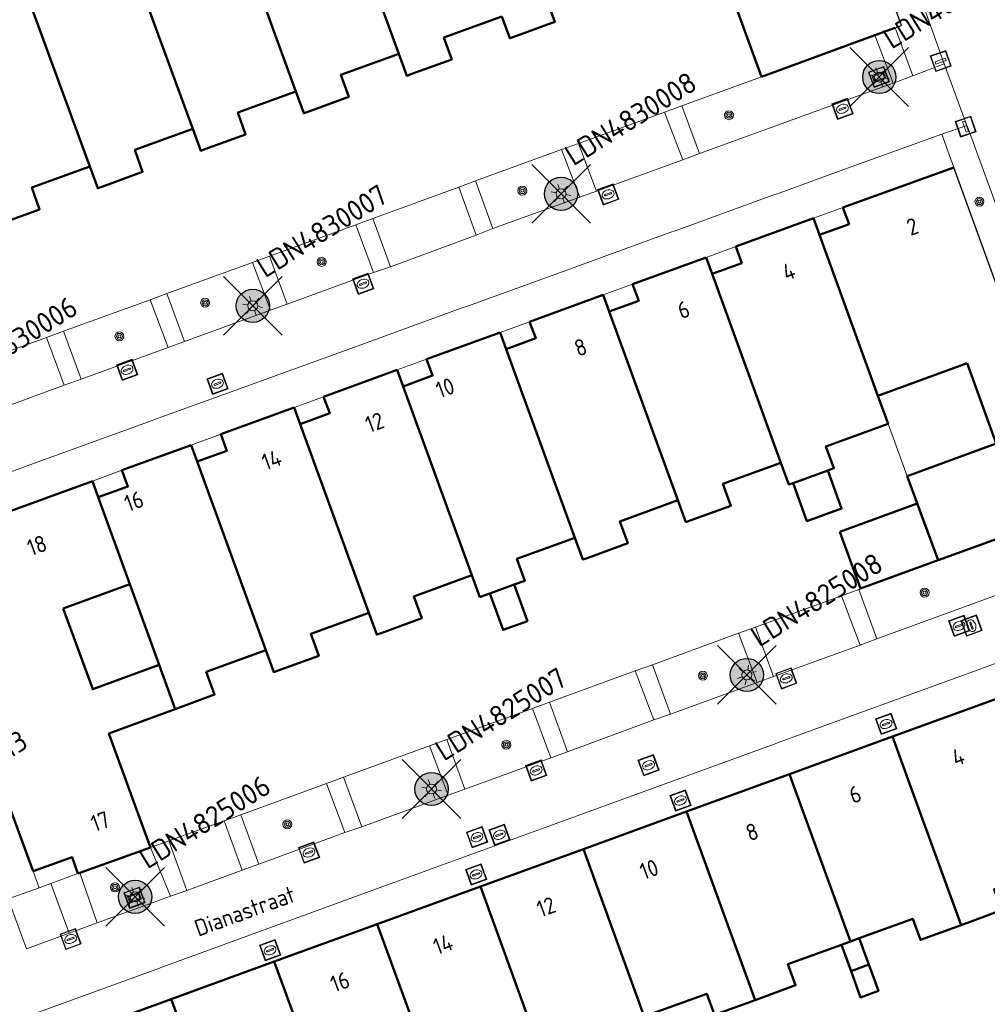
# Model space of a CAD drawing. Header units: metres. Extents: x 94279 to 96109, y 461866 to 463040.
# Tile 66 of 175: x 95105 to 95163, y 462487 to 462546. Entities that reach past the tile are written whole.
import ezdxf
from ezdxf.enums import TextEntityAlignment as Align

# ---------------------------------------------------------------- set-up
doc = ezdxf.new("R2010")
doc.units = ezdxf.units.M
doc.layers.get('0').update_dxf_attribs({"linetype": 'CONTINUOUS'})
for name, color, linetype, lineweight in [('B_BEBOUWINGSGRENS_0', 132, 'CONTINUOUS', 50), ('B_LUIFEL_1', 132, 'CONTINUOUS', 50), ('B_TUSSENMUUR_0', 132, 'CONTINUOUS', 50), ('G_GRENS_ALGEMEEN_0', 251, 'CONTINUOUS', 13), ('Q_BOOM_0', 251, 'CONTINUOUS', 13), ('Q_BRANDKRAAN_0', 251, 'CONTINUOUS', 13), ('Q_INSPECTIE_OF_RIOOLPUT_0', 251, 'CONTINUOUS', 13), ('Q_KOLK_0', 251, 'CONTINUOUS', 13), ('Q_LICHTMAST_0', 251, 'CONTINUOUS', 13), ('Q_STRAATNAAMBORD_0', 251, 'CONTINUOUS', 13), ('Q_VERKEERSBORDPAAL_0', 251, 'CONTINUOUS', 13), ('Q_WATERLEIDINGPUT_0', 251, 'CONTINUOUS', 13), ('T_CULTUURGRENS_0', 251, 'CONTINUOUS', 13), ('T_HEK_0', 251, 'CONTINUOUS', 13), ('T_MUUR_30CM_0', 251, 'CONTINUOUS', 13), ('V_WEGGRENS_0', 251, 'CONTINUOUS', 13), ('Z_GBKN_HUISNUMMER_0', 251, 'CONTINUOUS', 13), ('Z_STRAATNAAM_0', 251, 'CONTINUOUS', 13)]:
    doc.layers.add(name, color=color, linetype=linetype, lineweight=lineweight)
for name, color, linetype in [('Haag_0', 251, 'CONTINUOUS'), ('N-WE-ARMATUUR-PRUNUS_C_OPZET_4M-G', 200, 'CONTINUOUS'), ('N-WE-LICHTMAST_VERVANGEN-G', 7, 'CONTINUOUS')]:
    doc.layers.add(name, color=color, linetype=linetype)
doc.styles.add('NLCS-ISO-M500-T25', font='NLCS-ISO.ttf', dxfattribs={"height": 1.25})
doc.styles.get("Standard").update_dxf_attribs({"font": 'isocp.shx'})

# ---------------------------------------------------------------- blocks, each defined once
blk = doc.blocks.new('Q_LICHTMAST')
for points in [[(0, 0.3), (0, 0.6)], [(-0.26, 0.15), (-0.52, 0.3)], [(0.26, 0.15), (0.52, 0.3)], [(-0.26, -0.15), (-0.52, -0.3)], [(0, -0.3), (0, -0.6)], [(0.26, -0.15), (0.52, -0.3)]]:
    blk.add_lwpolyline(points)
blk.add_circle((0, 0), 0.3)
blk = doc.blocks.new('Q_VERKEERSBORDPAAL')
for points in [[(-0.5, 0.5), (0.5, 0.5), (0.5, -0.5), (-0.5, -0.5)], [(-0.08, 0.333), (0.071, 0.333), (0.071, -0.329), (-0.08, -0.329)]]:
    blk.add_lwpolyline(points, close=True)
blk.add_lwpolyline([(-0.442, 0.464), (0.438, 0.464, -0.414214), (0.459, 0.442), (0.459, -0.437, -0.414214), (0.438, -0.459), (-0.442, -0.459, -0.414214), (-0.463, -0.437), (-0.463, 0.442), (-0.463, 0.444), (-0.463, 0.446), (-0.463, 0.448), (-0.462, 0.45), (-0.461, 0.451), (-0.46, 0.453), (-0.459, 0.455), (-0.458, 0.456), (-0.457, 0.457), (-0.456, 0.459), (-0.454, 0.46), (-0.453, 0.461), (-0.451, 0.462), (-0.449, 0.462), (-0.447, 0.463), (-0.446, 0.463), (-0.444, 0.464), (-0.442, 0.464)], format="xyb")
blk = doc.blocks.new('Q_KOLK')
blk.add_lwpolyline([(-0.5, 0.5), (0.5, 0.5), (0.5, -0.5), (-0.5, -0.5)], close=True)
for points in [[(-0.442, 0.464), (0.438, 0.464, -0.414214), (0.459, 0.442), (0.459, -0.437, -0.414214), (0.438, -0.459), (-0.442, -0.459, -0.414214), (-0.463, -0.437), (-0.463, 0.442, -0.414214), (-0.442, 0.464)], [(-0.345, 0.105, 0.380426), (-0.276, -0.18)], [(-0.008, 0.266, 0.240218), (-0.345, 0.105)], [(-0.194, 0.045, 0.853344), (-0.194, -0.032)], [(0.331, 0.111, 0.240191), (-0.008, 0.266)], [(0.185, -0.032, 0.849746), (0.185, 0.045)], [(0.267, -0.176, 0.380426), (0.331, 0.111)], [(-0.276, -0.18, 0.148452), (0.012, -0.257)], [(0.012, -0.257, 0.131742), (0.267, -0.176)]]:
    blk.add_lwpolyline(points, format="xyb")
for points in [[(-0.194, 0.045), (0.185, 0.045)], [(0.185, -0.032), (-0.194, -0.032)]]:
    blk.add_lwpolyline(points)
blk = doc.blocks.new('Q_BRANDKRAAN')
blk.add_lwpolyline([(-0.5, 0.5), (0.5, 0.5), (0.5, -0.5), (-0.5, -0.5)], close=True)
for points in [[(-0.442, 0.464), (0.438, 0.464, -0.414214), (0.459, 0.442), (0.459, -0.437, -0.414214), (0.438, -0.459), (-0.442, -0.459, -0.414214), (-0.463, -0.437), (-0.463, 0.442), (-0.463, 0.444), (-0.463, 0.446), (-0.463, 0.448), (-0.462, 0.45), (-0.461, 0.451), (-0.46, 0.453), (-0.459, 0.455), (-0.458, 0.456), (-0.457, 0.457), (-0.456, 0.459), (-0.454, 0.46), (-0.453, 0.461), (-0.451, 0.462), (-0.449, 0.462), (-0.447, 0.463), (-0.446, 0.463), (-0.444, 0.464), (-0.442, 0.464)], [(-0.345, 0.105, 0.380426), (-0.276, -0.18)], [(-0.008, 0.266, 0.240218), (-0.345, 0.105)], [(-0.194, 0.045, 0.853344), (-0.194, -0.032)], [(0.331, 0.111, 0.240191), (-0.008, 0.266)], [(0.185, -0.032, 0.849746), (0.185, 0.045)], [(0.267, -0.176, 0.380426), (0.331, 0.111)], [(-0.276, -0.18, 0.148452), (0.012, -0.257)], [(0.012, -0.257, 0.131742), (0.267, -0.176)]]:
    blk.add_lwpolyline(points, format="xyb")
for points in [[(-0.194, 0.045), (0.185, 0.045)], [(0.185, -0.032), (-0.194, -0.032)]]:
    blk.add_lwpolyline(points)
blk = doc.blocks.new('Q_WATERLEIDINGPUT')
blk.add_lwpolyline([(-0.5, 0.5), (0.5, 0.5), (0.5, -0.5), (-0.5, -0.5)], close=True)
for points in [[(-0.442, 0.464), (0.438, 0.464, -0.414214), (0.459, 0.442), (0.459, -0.437, -0.414214), (0.438, -0.459), (-0.442, -0.459, -0.414214), (-0.463, -0.437), (-0.463, 0.442), (-0.463, 0.444), (-0.463, 0.446), (-0.463, 0.448), (-0.462, 0.45), (-0.461, 0.451), (-0.46, 0.453), (-0.459, 0.455), (-0.458, 0.456), (-0.457, 0.457), (-0.456, 0.459), (-0.454, 0.46), (-0.453, 0.461), (-0.451, 0.462), (-0.449, 0.462), (-0.447, 0.463), (-0.446, 0.463), (-0.444, 0.464), (-0.442, 0.464)], [(-0.345, 0.105, 0.380426), (-0.276, -0.18)], [(-0.008, 0.266, 0.240218), (-0.345, 0.105)], [(-0.194, 0.045, 0.853344), (-0.194, -0.032)], [(0.331, 0.111, 0.240191), (-0.008, 0.266)], [(0.185, -0.032, 0.849746), (0.185, 0.045)], [(0.267, -0.176, 0.380426), (0.331, 0.111)], [(-0.276, -0.18, 0.148452), (0.012, -0.257)], [(0.012, -0.257, 0.131742), (0.267, -0.176)]]:
    blk.add_lwpolyline(points, format="xyb")
for points in [[(-0.194, 0.045), (0.185, 0.045)], [(0.185, -0.032), (-0.194, -0.032)]]:
    blk.add_lwpolyline(points)
blk = doc.blocks.new('Q_INSPECTIE_OF_RIOOLPUT')
blk.add_lwpolyline([(-0.5, 0.5), (0.5, 0.5), (0.5, -0.5), (-0.5, -0.5)], close=True)
for points in [[(-0.442, 0.464), (0.438, 0.464, -0.414214), (0.459, 0.442), (0.459, -0.437, -0.414214), (0.438, -0.459), (-0.442, -0.459, -0.414214), (-0.463, -0.437), (-0.463, 0.442), (-0.463, 0.444), (-0.463, 0.446), (-0.463, 0.448), (-0.462, 0.45), (-0.461, 0.451), (-0.46, 0.453), (-0.459, 0.455), (-0.458, 0.456), (-0.457, 0.457), (-0.456, 0.459), (-0.454, 0.46), (-0.453, 0.461), (-0.451, 0.462), (-0.449, 0.462), (-0.447, 0.463), (-0.446, 0.463), (-0.444, 0.464), (-0.442, 0.464)], [(-0.345, 0.105, 0.380426), (-0.276, -0.18)], [(-0.008, 0.266, 0.240218), (-0.345, 0.105)], [(-0.194, 0.045, 0.853344), (-0.194, -0.032)], [(0.331, 0.111, 0.240191), (-0.008, 0.266)], [(0.185, -0.032, 0.849746), (0.185, 0.045)], [(0.267, -0.176, 0.380426), (0.331, 0.111)], [(-0.276, -0.18, 0.148452), (0.012, -0.257)], [(0.012, -0.257, 0.131742), (0.267, -0.176)]]:
    blk.add_lwpolyline(points, format="xyb")
for points in [[(-0.194, 0.045), (0.185, 0.045)], [(0.185, -0.032), (-0.194, -0.032)]]:
    blk.add_lwpolyline(points)
blk = doc.blocks.new('Q_STRAATNAAMBORD')
for points in [[(-0.5, 0.5), (0.5, 0.5), (0.5, -0.5), (-0.5, -0.5)], [(-0.369, 0.22), (0.358, 0.22), (0.358, -0.214), (-0.369, -0.214)]]:
    blk.add_lwpolyline(points, close=True)
for points in [[(-0.442, 0.464), (0.438, 0.464, -0.414214), (0.459, 0.442), (0.459, -0.437, -0.414214), (0.438, -0.459), (-0.442, -0.459, -0.414214), (-0.463, -0.437), (-0.463, 0.442), (-0.463, 0.444), (-0.463, 0.446), (-0.463, 0.448), (-0.462, 0.45), (-0.461, 0.451), (-0.46, 0.453), (-0.459, 0.455), (-0.458, 0.456), (-0.457, 0.457), (-0.456, 0.459), (-0.454, 0.46), (-0.453, 0.461), (-0.451, 0.462), (-0.449, 0.462), (-0.447, 0.463), (-0.446, 0.463), (-0.444, 0.464), (-0.442, 0.464)], [(-0.287, 0.16), (0.281, 0.16, -0.414214), (0.303, 0.139), (0.303, -0.134, -0.414214), (0.281, -0.156), (-0.287, -0.156, -0.414214), (-0.308, -0.134), (-0.308, 0.139), (-0.308, 0.14), (-0.308, 0.142), (-0.307, 0.144), (-0.307, 0.146), (-0.306, 0.148), (-0.305, 0.149), (-0.304, 0.151), (-0.303, 0.152), (-0.302, 0.154), (-0.3, 0.155), (-0.299, 0.156), (-0.297, 0.157), (-0.296, 0.158), (-0.294, 0.159), (-0.292, 0.159), (-0.29, 0.16), (-0.288, 0.16), (-0.287, 0.16)]]:
    blk.add_lwpolyline(points, format="xyb")
blk = doc.blocks.new('Q_BOOM')
for radius in [0.27, 0.18, 0.09]:
    blk.add_circle((0, 0), radius)
blk = doc.blocks.new('LM')
at = {"linetype": 'ByBlock'}
h = blk.add_hatch(color=256, dxfattribs=at)
h.dxf.hatch_style = 1
edge = h.paths.add_edge_path()
edge.add_arc((0, 0), 1, 0, 360)
blk.add_circle((0, 0), 1, dxfattribs=at)
blk = doc.blocks.new('ACMAP_ANN_TEMPLATE_LM')
at = {"color": 0, "style": 'NLCS-ISO-M500-T25'}
blk.add_attdef('LM-NUMMER', (1.5, 1), '', height=1.25, dxfattribs=at)

msp = doc.modelspace()

# ---------------------------------------------------------------- linework, layer by layer
at = {"layer": 'B_BEBOUWINGSGRENS_0'}
for p, q in [((95147.596, 462547.624), (95149.442, 462542.548)), ((95149.442, 462542.548), (95156.278, 462545.046)), ((95156.278, 462545.046), (95157.503, 462545.494)), ((95161.023, 462537.082), (95154.35, 462534.671)), ((95152.57, 462534.023), (95147.893, 462532.318)), ((95152.934, 462533.024), (95152.57, 462534.023)), ((95146.113, 462531.67), (95141.688, 462530.059)), ((95146.476, 462530.674), (95146.113, 462531.67)), ((95139.909, 462529.41), (95135.489, 462527.799)), ((95140.274, 462528.409), (95139.909, 462529.41)), ((95133.71, 462527.151), (95129.286, 462525.54)), ((95134.074, 462526.152), (95133.71, 462527.151)), ((95127.506, 462524.891), (95123.087, 462523.279)), ((95127.867, 462523.902), (95127.506, 462524.891)), ((95156.457, 462523.342), (95161.819, 462525.293)), ((95157.072, 462521.652), (95156.457, 462523.342)), ((95121.307, 462522.631), (95116.887, 462521.021)), ((95121.67, 462521.636), (95121.307, 462522.631)), ((95115.107, 462520.373), (95110.941, 462518.856)), ((95115.469, 462519.38), (95115.107, 462520.373)), ((95151.349, 462518.079), (95153.439, 462518.84)), ((95158.223, 462518.502), (95160.075, 462513.433)), ((95109.162, 462518.207), (95100.785, 462515.155)), ((95109.52, 462517.224), (95109.162, 462518.207)), ((95160.075, 462513.433), (95166.926, 462515.922)), ((95107.413, 462510.531), (95111.422, 462511.996)), ((95111.422, 462511.996), (95113.192, 462507.131)), ((95133.086, 462511.432), (95134.56, 462511.969)), ((95163.531, 462505.077), (95157.329, 462502.82)), ((95157.329, 462502.82), (95151.127, 462500.563)), ((95151.127, 462500.563), (95144.925, 462498.306)), ((95103.822, 462499.566), (95105.597, 462494.711)), ((95144.925, 462498.306), (95138.723, 462496.049)), ((95108.41, 462494.618), (95112.667, 462496.149)), ((95138.723, 462496.049), (95132.521, 462493.792)), ((95108.293, 462494.576), (95108.41, 462494.618)), ((95132.521, 462493.792), (95126.318, 462491.535)), ((95126.318, 462491.535), (95120.116, 462489.278)), ((95154.259, 462490.29), (95154.795, 462490.485)), ((95154.795, 462490.485), (95155.33, 462490.68)), ((95155.907, 462489.096), (95155.33, 462490.68)), ((95154.259, 462490.29), (95154.836, 462488.707)), ((95120.116, 462489.278), (95113.914, 462487.021)), ((95113.914, 462487.021), (95107.712, 462484.764))]:
    msp.add_line(p, q, dxfattribs=at)
for points in [[(95133.812, 462546.176), (95134.291, 462544.86), (95134.545, 462544.952), (95136.997, 462545.845), (95136.532, 462547.165), (95140.014, 462548.433)], [(95127.61, 462543.918), (95128.089, 462542.603), (95128.343, 462542.695), (95130.795, 462543.588), (95130.33, 462544.908), (95133.812, 462546.176)], [(95121.408, 462541.661), (95121.887, 462540.345), (95122.141, 462540.438), (95124.593, 462541.33), (95124.128, 462542.651), (95127.61, 462543.918)], [(95115.206, 462539.404), (95115.685, 462538.088), (95115.939, 462538.18), (95118.391, 462539.073), (95117.926, 462540.393), (95121.408, 462541.661)], [(95109.004, 462537.146), (95109.483, 462535.831), (95109.737, 462535.923), (95112.189, 462536.816), (95111.724, 462538.136), (95115.206, 462539.404)], [(95102.802, 462534.889), (95103.281, 462533.573), (95103.535, 462533.666), (95105.987, 462534.558), (95105.522, 462535.879), (95109.004, 462537.146)], [(95154.35, 462534.671), (95154.714, 462533.672), (95152.934, 462533.024)], [(95147.893, 462532.318), (95148.256, 462531.322), (95146.476, 462530.674)], [(95141.688, 462530.059), (95142.053, 462529.057), (95140.274, 462528.409)], [(95135.489, 462527.799), (95135.854, 462526.8), (95134.074, 462526.152)], [(95129.286, 462525.54), (95129.647, 462524.55), (95127.867, 462523.902)], [(95161.819, 462525.293), (95163.579, 462520.459), (95158.223, 462518.502)], [(95123.087, 462523.279), (95123.449, 462522.284), (95121.67, 462521.636)], [(95153.439, 462518.84), (95153.802, 462518.972), (95153.323, 462520.288), (95157.072, 462521.652)], [(95116.887, 462521.021), (95117.248, 462520.028), (95115.469, 462519.38)], [(95110.941, 462518.856), (95111.3, 462517.872), (95109.52, 462517.224)], [(95144.415, 462517.045), (95144.894, 462515.73), (95145.147, 462515.822), (95147.6, 462516.715), (95147.121, 462518.03), (95150.617, 462519.303)], [(95150.617, 462519.303), (95151.096, 462517.987), (95151.349, 462518.079)], [(95138.213, 462514.788), (95138.692, 462513.472), (95138.945, 462513.565), (95141.398, 462514.457), (95140.919, 462515.773), (95144.415, 462517.045)], [(95134.56, 462511.969), (95135.196, 462512.2), (95134.717, 462513.516), (95138.213, 462514.788)], [(95125.809, 462510.273), (95126.288, 462508.958), (95126.541, 462509.05), (95128.994, 462509.943), (95128.515, 462511.258), (95132.011, 462512.531)], [(95132.011, 462512.531), (95132.49, 462511.215), (95132.743, 462511.307), (95133.086, 462511.432)], [(95113.192, 462507.131), (95109.189, 462505.669), (95107.413, 462510.531)], [(95119.607, 462508.016), (95120.086, 462506.7), (95120.339, 462506.793), (95122.792, 462507.685), (95122.313, 462509.001), (95125.809, 462510.273)], [(95114.157, 462504.48), (95116.518, 462505.348), (95116.022, 462506.711), (95119.607, 462508.016)], [(95112.667, 462496.149), (95111.809, 462498.496), (95110.16, 462503.011), (95114.157, 462504.48)], [(95105.597, 462494.711), (95107.938, 462495.564), (95108.293, 462494.576)], [(95161.459, 462491.474), (95163.902, 462492.363), (95163.444, 462493.633), (95166.663, 462494.804)], [(95155.33, 462490.68), (95158.554, 462491.853), (95159.015, 462490.584), (95161.459, 462491.474)], [(95149.055, 462486.959), (95151.498, 462487.849), (95151.036, 462489.117), (95154.259, 462490.29)], [(95154.836, 462488.707), (95155.412, 462487.123), (95156.483, 462487.513), (95155.907, 462489.096)], [(95142.926, 462486.166), (95146.15, 462487.338), (95146.612, 462486.07), (95149.055, 462486.959)]]:
    msp.add_lwpolyline(points, dxfattribs=at)
at = {"layer": 'B_LUIFEL_1'}
for p, q in [((95153.439, 462518.84), (95151.349, 462518.079)), ((95153.439, 462518.84), (95153.439, 462518.84)), ((95135.359, 462509.775), (95134.56, 462511.969))]:
    msp.add_line(p, q, dxfattribs=at)
for points in [[(95151.349, 462518.079), (95152.182, 462515.791), (95154.272, 462516.55), (95153.439, 462518.84)], [(95160.075, 462513.433), (95158.826, 462516.851), (95154.159, 462515.146)], [(95154.159, 462515.146), (95155.408, 462511.728), (95160.075, 462513.433)], [(95134.56, 462511.969), (95134.56, 462511.969), (95133.086, 462511.432), (95133.086, 462511.432)], [(95133.086, 462511.432), (95133.885, 462509.238), (95135.359, 462509.775)]]:
    msp.add_lwpolyline(points, dxfattribs=at)
at = {"layer": 'B_TUSSENMUUR_0'}
for p, q in [((95127.61, 462543.918), (95123.459, 462555.287)), ((95121.408, 462541.661), (95117.257, 462553.029)), ((95111.056, 462550.768), (95115.206, 462539.404)), ((95104.853, 462548.514), (95109.004, 462537.146)), ((95156.457, 462523.342), (95152.934, 462533.024)), ((95150.617, 462519.303), (95146.476, 462530.674)), ((95144.415, 462517.045), (95140.274, 462528.409)), ((95138.213, 462514.788), (95134.074, 462526.152)), ((95132.011, 462512.531), (95127.867, 462523.902)), ((95121.67, 462521.636), (95125.809, 462510.273)), ((95119.607, 462508.016), (95115.469, 462519.38)), ((95111.422, 462511.996), (95109.52, 462517.224)), ((95114.157, 462504.48), (95113.192, 462507.131)), ((95158.356, 462500), (95157.329, 462502.82)), ((95151.332, 462500), (95151.127, 462500.563)), ((95154.795, 462490.485), (95151.332, 462500)), ((95161.459, 462491.474), (95158.356, 462500)), ((95144.925, 462498.306), (95149.055, 462486.959)), ((95142.391, 462485.972), (95138.723, 462496.049)), ((95136.651, 462482.444), (95132.521, 462493.792)), ((95129.986, 462481.457), (95126.318, 462491.535)), ((95124.246, 462477.933), (95120.116, 462489.278)), ((95154.836, 462488.707), (95155.907, 462489.096)), ((95117.582, 462476.943), (95113.914, 462487.021))]:
    msp.add_line(p, q, dxfattribs=at)
at = {"layer": 'G_GRENS_ALGEMEEN_0'}
for p, q in [((95157.38, 462542.157), (95156.278, 462545.046)), ((95152.57, 462534.023), (95154.35, 462534.671)), ((95146.113, 462531.67), (95147.893, 462532.318)), ((95139.909, 462529.41), (95141.688, 462530.059)), ((95133.71, 462527.151), (95135.489, 462527.799)), ((95127.506, 462524.891), (95129.286, 462525.54)), ((95121.307, 462522.631), (95123.087, 462523.279)), ((95115.107, 462520.373), (95116.887, 462521.021)), ((95109.162, 462518.207), (95110.941, 462518.856)), ((95105.956, 462493.725), (95105.597, 462494.711)), ((95106.654, 462493.979), (95105.956, 462493.725)), ((95105.956, 462493.725), (95104.101, 462493.049))]:
    msp.add_line(p, q, dxfattribs=at)
at = {"layer": 'Haag_0'}
for points in [[(95157.503, 462545.494), (95157.88, 462545.631), (95150.391, 462566.219)], [(95168.142, 462516.364), (95168.515, 462516.5), (95161.023, 462537.082)]]:
    msp.add_lwpolyline(points, dxfattribs=at)
at = {"layer": 'N-WE-LICHTMAST_VERVANGEN-G', "flags": 128}
for points in [[(95154.769, 462540.758), (95158.305, 462544.294)], [(95158.305, 462540.758), (95154.769, 462544.294)], [(95135.611, 462533.732), (95139.147, 462537.268)], [(95139.147, 462533.732), (95135.611, 462537.268)], [(95117.051, 462526.987), (95120.587, 462530.523)], [(95120.587, 462526.987), (95117.051, 462530.523)], [(95146.799, 462504.763), (95150.335, 462508.299)], [(95150.335, 462504.763), (95146.799, 462508.299)], [(95127.812, 462497.897), (95131.348, 462501.433)], [(95131.348, 462497.897), (95127.812, 462501.433)], [(95109.969, 462491.403), (95113.505, 462494.939)], [(95113.505, 462491.403), (95109.969, 462494.939)]]:
    msp.add_lwpolyline(points, dxfattribs=at)
at = {"layer": 'T_CULTUURGRENS_0'}
for p, q in [((95157.503, 462545.494), (95158.552, 462542.606)), ((95158.552, 462542.606), (95160.434, 462543.312)), ((95161.816, 462539.616), (95160.304, 462539.096)), ((95161.881, 462539.428), (95161.816, 462539.616)), ((95160.304, 462539.096), (95161.023, 462537.082)), ((95171.142, 462514.054), (95161.881, 462539.428))]:
    msp.add_line(p, q, dxfattribs=at)
msp.add_lwpolyline([(95160.434, 462543.312), (95159.414, 462546.189), (95151.468, 462568.038)], dxfattribs=at)
at = {"layer": 'T_HEK_0'}
for p, q in [((95144.655, 462540.802), (95149.442, 462542.548)), ((95143.611, 462540.421), (95144.655, 462540.802)), ((95138.438, 462538.534), (95143.611, 462540.421)), ((95137.411, 462538.159), (95138.438, 462538.534)), ((95132.235, 462536.271), (95137.411, 462538.159)), ((95131.22, 462535.901), (95132.235, 462536.271)), ((95126.042, 462534.012), (95131.22, 462535.901)), ((95125.014, 462533.637), (95126.042, 462534.012)), ((95119.832, 462531.746), (95125.014, 462533.637)), ((95113.652, 462529.492), (95118.796, 462531.368)), ((95118.796, 462531.368), (95119.832, 462531.746)), ((95107.422, 462527.22), (95112.633, 462529.12)), ((95112.633, 462529.12), (95113.652, 462529.492)), ((95106.396, 462526.845), (95107.422, 462527.22)), ((95101.178, 462524.942), (95106.396, 462526.845)), ((95160.075, 462513.433), (95155.298, 462511.67)), ((95154.261, 462511.297), (95149.092, 462509.409)), ((95155.298, 462511.67), (95154.261, 462511.297)), ((95149.092, 462509.409), (95148.058, 462509.051)), ((95148.058, 462509.051), (95142.88, 462507.139)), ((95142.88, 462507.139), (95141.832, 462506.776)), ((95141.832, 462506.776), (95136.676, 462504.883)), ((95136.676, 462504.883), (95135.66, 462504.505)), ((95135.66, 462504.505), (95130.503, 462502.643)), ((95129.468, 462502.267), (95124.287, 462500.384)), ((95130.503, 462502.643), (95129.468, 462502.267)), ((95123.266, 462500), (95118.108, 462498.117)), ((95124.287, 462500.384), (95123.266, 462500)), ((95118.108, 462498.117), (95117.089, 462497.749)), ((95117.089, 462497.749), (95113.762, 462496.547))]:
    msp.add_line(p, q, dxfattribs=at)
at = {"layer": 'T_MUUR_30CM_0'}
msp.add_line((95158.223, 462518.502), (95157.072, 462521.652), dxfattribs=at)
at = {"layer": 'V_WEGGRENS_0'}
for p, q in [((95160.434, 462543.312), (95160.714, 462542.563)), ((95157.38, 462542.157), (95158.552, 462542.606)), ((95160.714, 462542.563), (95161.816, 462539.616)), ((95145.72, 462537.917), (95157.38, 462542.157)), ((95144.655, 462540.802), (95145.72, 462537.917)), ((95144.707, 462537.537), (95143.611, 462540.421)), ((95160.304, 462539.096), (95154.347, 462536.935)), ((95138.438, 462538.534), (95139.505, 462535.651)), ((95138.503, 462535.285), (95137.411, 462538.159)), ((95144.707, 462537.537), (95145.72, 462537.917)), ((95139.505, 462535.651), (95144.707, 462537.537)), ((95153.971, 462536.799), (95150.511, 462535.544)), ((95154.347, 462536.935), (95153.971, 462536.799)), ((95132.235, 462536.271), (95133.271, 462533.406)), ((95132.262, 462533.011), (95131.22, 462535.901)), ((95138.503, 462535.285), (95139.505, 462535.651)), ((95150.511, 462535.544), (95150.135, 462535.408)), ((95133.271, 462533.406), (95138.503, 462535.285)), ((95150.135, 462535.408), (95144.306, 462533.294)), ((95126.042, 462534.012), (95127.12, 462531.105)), ((95126.097, 462530.75), (95125.014, 462533.637)), ((95132.262, 462533.011), (95133.271, 462533.406)), ((95143.93, 462533.157), (95138.102, 462531.044)), ((95144.306, 462533.294), (95143.93, 462533.157)), ((95127.12, 462531.105), (95132.262, 462533.011)), ((95119.881, 462528.501), (95118.796, 462531.368)), ((95119.832, 462531.746), (95120.885, 462528.853)), ((95120.885, 462528.853), (95126.097, 462530.75)), ((95126.097, 462530.75), (95127.12, 462531.105)), ((95137.726, 462530.907), (95131.745, 462528.738)), ((95138.102, 462531.044), (95137.726, 462530.907)), ((95113.728, 462526.245), (95112.633, 462529.12)), ((95113.652, 462529.492), (95114.707, 462526.605)), ((95114.707, 462526.605), (95119.881, 462528.501)), ((95120.885, 462528.853), (95119.881, 462528.501)), ((95131.369, 462528.602), (95125.541, 462526.488)), ((95131.745, 462528.738), (95131.369, 462528.602)), ((95107.422, 462527.22), (95108.495, 462524.346)), ((95107.471, 462523.978), (95106.396, 462526.845)), ((95114.707, 462526.605), (95113.728, 462526.245)), ((95108.495, 462524.346), (95113.728, 462526.245)), ((95125.165, 462526.351), (95119.336, 462524.237)), ((95125.541, 462526.488), (95125.165, 462526.351)), ((95108.495, 462524.346), (95107.471, 462523.978)), ((95119.336, 462524.237), (95118.96, 462524.101)), ((95102.252, 462522.051), (95107.471, 462523.978)), ((95118.96, 462524.101), (95113.132, 462521.987)), ((95112.756, 462521.851), (95105.39, 462519.179)), ((95113.132, 462521.987), (95112.756, 462521.851)), ((95105.014, 462519.043), (95101.109, 462517.626)), ((95105.39, 462519.179), (95105.014, 462519.043)), ((95156.388, 462508.715), (95168.009, 462512.952)), ((95155.381, 462508.334), (95154.261, 462511.297)), ((95155.298, 462511.67), (95156.388, 462508.715)), ((95149.092, 462509.409), (95150.178, 462506.435)), ((95170.662, 462509.816), (95163.031, 462507.036)), ((95149.186, 462506.071), (95148.058, 462509.051)), ((95150.178, 462506.435), (95155.381, 462508.334)), ((95155.381, 462508.334), (95156.388, 462508.715)), ((95142.88, 462507.139), (95143.97, 462504.178)), ((95163.031, 462507.036), (95162.655, 462506.899)), ((95142.957, 462503.821), (95141.832, 462506.776)), ((95149.186, 462506.071), (95150.178, 462506.435)), ((95162.655, 462506.899), (95150.579, 462502.501)), ((95143.97, 462504.178), (95149.186, 462506.071)), ((95136.676, 462504.883), (95137.768, 462501.899)), ((95136.757, 462501.55), (95135.66, 462504.505)), ((95142.957, 462503.821), (95143.97, 462504.178)), ((95137.768, 462501.899), (95142.957, 462503.821)), ((95130.574, 462499.294), (95129.468, 462502.267)), ((95130.503, 462502.643), (95131.583, 462499.658)), ((95150.203, 462502.364), (95138.34, 462498.043)), ((95150.579, 462502.501), (95150.203, 462502.364)), ((95136.757, 462501.55), (95137.768, 462501.899)), ((95131.583, 462499.658), (95136.757, 462501.55)), ((95124.371, 462497.04), (95123.266, 462500)), ((95124.287, 462500.384), (95125.388, 462497.395)), ((95125.388, 462497.395), (95130.574, 462499.294)), ((95130.574, 462499.294), (95131.583, 462499.658)), ((95118.108, 462498.117), (95119.184, 462495.137)), ((95118.185, 462494.779), (95117.089, 462497.749)), ((95137.964, 462497.906), (95125.831, 462493.486)), ((95119.184, 462495.137), (95124.371, 462497.04)), ((95124.371, 462497.04), (95125.388, 462497.395)), ((95112.667, 462496.149), (95113.762, 462496.547)), ((95113.762, 462496.547), (95114.852, 462493.563)), ((95113.862, 462493.204), (95112.667, 462496.149)), ((95106.654, 462493.979), (95108.293, 462494.576)), ((95108.41, 462494.618), (95109.459, 462491.6)), ((95114.852, 462493.563), (95118.185, 462494.779)), ((95118.185, 462494.779), (95119.184, 462495.137)), ((95107.763, 462490.981), (95106.654, 462493.979)), ((95113.862, 462493.204), (95114.852, 462493.563)), ((95125.831, 462493.486), (95125.455, 462493.349)), ((95104.101, 462493.049), (95105.19, 462490.044)), ((95109.459, 462491.6), (95113.862, 462493.204)), ((95125.455, 462493.349), (95113.41, 462488.962)), ((95107.763, 462490.981), (95109.459, 462491.6)), ((95105.19, 462490.044), (95107.763, 462490.981)), ((95113.41, 462488.962), (95113.034, 462488.825))]:
    msp.add_line(p, q, dxfattribs=at)
for points in [[(95138.34, 462498.043), (95138.147, 462497.972), (95137.964, 462497.906)], [(95113.034, 462488.825), (95105.482, 462486.074), (95100.861, 462484.391)]]:
    msp.add_lwpolyline(points, dxfattribs=at)

# ---------------------------------------------------------------- block references
at = {"rotation": 31.92}
for p, values in [((95156.537, 462542.526), {'LM-NUMMER': 'LDN4830009'}), ((95137.379, 462535.5), {'LM-NUMMER': 'LDN4830008'}), ((95118.819, 462528.755), {'LM-NUMMER': 'LDN4830007'}), ((95100.137, 462522.003), {'LM-NUMMER': 'LDN4830006'}), ((95148.567, 462506.531), {'LM-NUMMER': 'LDN4825008'}), ((95129.58, 462499.665), {'LM-NUMMER': 'LDN4825007'}), ((95097.288, 462495.993), {'LM-NUMMER': 'LDN4824013'}), ((95111.737, 462493.171), {'LM-NUMMER': 'LDN4825006'})]:
    msp.add_blockref('ACMAP_ANN_TEMPLATE_LM', p, dxfattribs=at).add_auto_attribs(values)
at = {"layer": 'N-WE-ARMATUUR-PRUNUS_C_OPZET_4M-G'}
for p in [(95156.537, 462542.526), (95137.379, 462535.5), (95118.819, 462528.755), (95148.567, 462506.531), (95129.58, 462499.665), (95111.737, 462493.171)]:
    msp.add_blockref('LM', p, dxfattribs=at)
at = {"layer": 'Q_BOOM_0'}
for p, rotation in [((95147.485, 462540.229), 20.03882581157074), ((95135.047, 462535.689), 20.03996870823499), ((95162.569, 462535.028), 110.0018795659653), ((95122.97, 462531.399), 20.04788659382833), ((95115.952, 462528.937), 20.03674754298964), ((95110.795, 462526.915), 20.03252909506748), ((95159.262, 462511.486), 20.25709052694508), ((95145.916, 462506.481), 19.94693717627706), ((95134.088, 462502.325), 19.85275717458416), ((95120.906, 462497.543), 20.0553168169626), ((95110.523, 462493.745), 19.78076348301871)]:
    msp.add_blockref('Q_BOOM', p, dxfattribs=dict(at, rotation=rotation))
at = {"layer": 'Q_BRANDKRAAN_0'}
for p, rotation in [((95116.702, 462524.062), 19.93731033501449), ((95132.321, 462496.766), 20.01646584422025)]:
    msp.add_blockref('Q_BRANDKRAAN', p, dxfattribs=dict(at, rotation=rotation))
at = {"layer": 'Q_INSPECTIE_OF_RIOOLPUT_0', "rotation": 20.01373622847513}
msp.add_blockref('Q_INSPECTIE_OF_RIOOLPUT', (95142.651, 462501.096), dxfattribs=at)
at = {"layer": 'Q_KOLK_0'}
for p, rotation in [((95154.329, 462540.614), 20.05933970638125), ((95140.219, 462535.463), 20.05416563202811), ((95125.465, 462530.082), 20.0715258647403), ((95111.26, 462524.898), 20.07245050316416), ((95150.942, 462506.325), 20.05115898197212), ((95156.955, 462503.581), 19.99719868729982), ((95135.887, 462500.779), 20.00243989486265), ((95144.575, 462498.971), 19.99719868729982), ((95122.206, 462495.837), 20.14701334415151), ((95132.264, 462494.522), 19.99719868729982), ((95107.856, 462490.635), 20.00992118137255), ((95119.868, 462489.956), 19.99719868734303)]:
    msp.add_blockref('Q_KOLK', p, dxfattribs=dict(at, rotation=rotation))
at = {"layer": 'Q_LICHTMAST_0'}
for p, rotation in [((95156.537, 462542.526), 19.98310652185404), ((95137.379, 462535.5), 19.75504467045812), ((95118.819, 462528.755), 20.12523970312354), ((95148.567, 462506.531), 110.7328315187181), ((95129.58, 462499.665), 20.11162782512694), ((95111.737, 462493.171), 20.01653401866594)]:
    msp.add_blockref('Q_LICHTMAST', p, dxfattribs=dict(at, rotation=rotation))
at = {"layer": 'Q_STRAATNAAMBORD_0'}
for p, rotation in [((95156.52, 462542.529), 19.98310652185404), ((95111.695, 462493.12), 20.01653401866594)]:
    msp.add_blockref('Q_STRAATNAAMBORD', p, dxfattribs=dict(at, rotation=rotation))
at = {"layer": 'Q_VERKEERSBORDPAAL_0'}
for p, rotation in [((95160.236, 462543.493), 109.5212477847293), ((95161.739, 462539.541), 18.97887975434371)]:
    msp.add_blockref('Q_VERKEERSBORDPAAL', p, dxfattribs=dict(at, rotation=rotation))
at = {"layer": 'Q_WATERLEIDINGPUT_0'}
for p, rotation in [((95161.341, 462509.484), 19.9998639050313), ((95162.086, 462509.501), 109.8095915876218), ((95133.677, 462496.904), 20.01646584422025)]:
    msp.add_blockref('Q_WATERLEIDINGPUT', p, dxfattribs=dict(at, rotation=rotation))

# ---------------------------------------------------------------- texts
at = {"layer": 'Z_GBKN_HUISNUMMER_0'}
for s, rotation, p in [('2', 19.9, (95158.536, 462533.525)), ('4', 20.1, (95151.088, 462530.822)), ('6', 20, (95144.756, 462528.515)), ('8', 20.1, (95138.555, 462526.256)), ('10', 20, (95130.4, 462523.816)), ('12', 20.1, (95126.153, 462521.736)), ('14', 20, (95119.953, 462519.477)), ('16', 20, (95111.667, 462516.991)), ('18', 20, (95105.829, 462514.332)), ('4', 20, (95161.285, 462501.599)), ('6', 20, (95155.083, 462499.342)), ('17', 19.8, (95109.634, 462497.715)), ('8', 20, (95148.881, 462497.085)), ('10', 20, (95142.679, 462494.828)), ('12', 20, (95136.477, 462492.571)), ('14', 20, (95130.274, 462490.314)), ('16', 20, (95124.072, 462488.057))]:
    msp.add_text(s, height=1, rotation=rotation, dxfattribs=at).set_placement(p, align=Align.MIDDLE)
at = {"layer": 'Z_STRAATNAAM_0', "linetype": 'Continuous'}
msp.add_text('Dianastraat', height=1, rotation=19.98458, dxfattribs=at).set_placement((95118.337, 462492.315), align=Align.MIDDLE)

doc.saveas('drawing.dxf')
